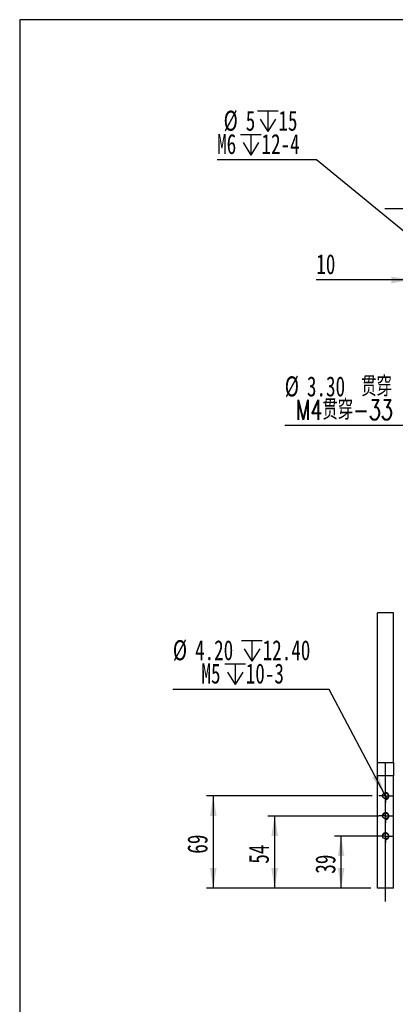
# Model space of a CAD drawing. Extents: x 20 to 404, y -22 to 279.
# Tile 2 of 11: x 20 to 76, y 131 to 279. Entities that reach past the tile are written whole.
import ezdxf

# ---------------------------------------------------------------- set-up
doc = ezdxf.new("R2010")
doc.units = 0
doc.linetypes.add('SLD-一點鏈線-_中心線_', pattern=[34.29, 30.48, -1.27, 1.27, -1.27])
doc.linetypes.add('SLD-實線', pattern=[0])
doc.layers.get('0').update_dxf_attribs({"linetype": 'CONTINUOUS'})
doc.styles.add('SLDTEXTSTYLE0', font='TXT', dxfattribs={"width": 0.7})
doc.styles.add('SLDTEXTSTYLE1', font='TXT', dxfattribs={"width": 0.7, "bigfont": 'bigfont'})
doc.dimstyles.new('SLDDIMSTYLE5', dxfattribs={"dimtxt": 3, "dimasz": 3, "dimexe": 0, "dimexo": 0.0625, "dimgap": 0.75, "dimtad": 0, "dimtih": 1, "dimtoh": 1, "dimlfac": 5, "dimrnd": 1e-09, "dimzin": 4, "dimdsep": 46, "dimtxsty": 'SLDTEXTSTYLE0', "dimblk1": 'NONE', "dimsah": 1, "dimcen": 0, "dimadec": 0, "dimazin": 0, "dimtfac": 1, "dimtdec": 3, "dimtmove": 0, "dimatfit": 3, "dimldrblk": 'NONE', "dimfxl": 0, "dimtolj": 1, "dimtzin": 12, "dimarcsym": 0})
doc.dimstyles.new('SLDDIMSTYLE6', dxfattribs={"dimtxt": 3, "dimasz": 3, "dimexe": 0, "dimexo": 0.0625, "dimgap": 0.75, "dimtad": 0, "dimtih": 1, "dimtoh": 1, "dimlfac": 5, "dimrnd": 1e-09, "dimzin": 12, "dimdsep": 46, "dimtxsty": 'SLDTEXTSTYLE0', "dimblk1": 'NONE', "dimsah": 1, "dimcen": 0, "dimadec": 0, "dimazin": 0, "dimtfac": 1, "dimtdec": 3, "dimtmove": 0, "dimatfit": 3, "dimldrblk": 'NONE', "dimfxl": 0, "dimtolj": 1, "dimtzin": 12, "dimarcsym": 0})
doc.dimstyles.new('SLDDIMSTYLE8', dxfattribs={"dimtxt": 3, "dimasz": 3, "dimexe": 0, "dimexo": 0.0625, "dimgap": 0.75, "dimtad": 1, "dimlfac": 5, "dimrnd": 1e-09, "dimzin": 12, "dimdsep": 46, "dimtxsty": 'SLDTEXTSTYLE0', "dimsah": 1, "dimcen": 0.09, "dimadec": 0, "dimazin": 0, "dimtfac": 1, "dimtdec": 3, "dimtmove": 0, "dimatfit": 0, "dimfxl": 0, "dimtolj": 1, "dimtzin": 12, "dimarcsym": 0})
doc.dimstyles.new('SLDDIMSTYLE9', dxfattribs={"dimtxt": 3, "dimasz": 3, "dimexe": 0, "dimexo": 0.0625, "dimgap": 0.75, "dimtad": 1, "dimlfac": 5, "dimrnd": 1e-09, "dimzin": 12, "dimdsep": 46, "dimtxsty": 'SLDTEXTSTYLE0', "dimsah": 1, "dimcen": 0.09, "dimadec": 0, "dimazin": 0, "dimtfac": 1, "dimtdec": 3, "dimtofl": 0, "dimtmove": 0, "dimatfit": 3, "dimfxl": 0, "dimtolj": 1, "dimtzin": 12, "dimarcsym": 0})

# ---------------------------------------------------------------- blocks, each defined once
blk = doc.blocks.new('_D_65')
at = {"color": 7, "linetype": 'SLD-實線', "transparency": 16777216}
for p, q in [((79.96, 217.76), (59.68, 217.76)), ((103.07, 186.17), (79.96, 217.76)), ((103.46, 185.64), (103.07, 186.17))]:
    blk.add_line(p, q, dxfattribs=at)
blk.add_solid([(103.07, 186.17), (101.7, 188.89), (100.89, 188.29)], dxfattribs=at)
at = {"color": 7, "linetype": 'SLD-實線', "transparency": 16777216, "char_height": 3, "attachment_point": 1}
for s, insert, style in [('%%c', (59.68, 225.11), 'SLDTEXTSTYLE0'), ('3.30', (63, 225.11), 'SLDTEXTSTYLE0'), ('贯\\M+190FA', (71.11, 225.11), 'SLDTEXTSTYLE1'), ('M4贯\\M+190FA-33', (61.34, 221.62), 'SLDTEXTSTYLE1')]:
    blk.add_mtext(s, dxfattribs=dict(at, insert=insert, style=style))
blk = doc.blocks.new('_NONE')
blk = doc.blocks.new('_D_81')
at = {"color": 7, "linetype": 'SLD-實線', "transparency": 16777216}
for p, q in [((73.77, 156.3), (67.12, 156.3)), ((68.12, 148.5), (68.12, 156.3)), ((72.57, 148.5), (67.12, 148.5))]:
    blk.add_line(p, q, dxfattribs=at)
for points in [[(68.12, 156.3), (67.62, 153.3), (68.62, 153.3)], [(68.12, 148.5), (68.62, 151.5), (67.62, 151.5)]]:
    blk.add_solid(points, dxfattribs=at)
at = {"color": 7, "linetype": 'SLD-實線', "transparency": 16777216, "insert": (64.26, 150.66), "char_height": 3, "attachment_point": 1, "rotation": 90, "style": 'SLDTEXTSTYLE0'}
blk.add_mtext('39', dxfattribs=at)
blk = doc.blocks.new('_D_82')
at = {"color": 7, "linetype": 'SLD-實線', "transparency": 16777216}
for p, q in [((73.77, 159.3), (57.17, 159.3)), ((58.17, 159.3), (58.17, 148.5)), ((72.57, 148.5), (57.17, 148.5))]:
    blk.add_line(p, q, dxfattribs=at)
for points in [[(58.17, 159.3), (57.67, 156.3), (58.67, 156.3)], [(58.17, 148.5), (58.67, 151.5), (57.67, 151.5)]]:
    blk.add_solid(points, dxfattribs=at)
at = {"color": 7, "linetype": 'SLD-實線', "transparency": 16777216, "insert": (54.3, 152.16), "char_height": 3, "attachment_point": 1, "rotation": 90, "style": 'SLDTEXTSTYLE0'}
blk.add_mtext('54', dxfattribs=at)
blk = doc.blocks.new('_D_83')
at = {"color": 7, "linetype": 'SLD-實線', "transparency": 16777216}
for p, q in [((72.75, 162.3), (47.98, 162.3)), ((48.98, 162.3), (48.98, 148.5)), ((72.57, 148.5), (47.98, 148.5))]:
    blk.add_line(p, q, dxfattribs=at)
for points in [[(48.98, 162.3), (48.48, 159.3), (49.48, 159.3)], [(48.98, 148.5), (49.48, 151.5), (48.48, 151.5)]]:
    blk.add_solid(points, dxfattribs=at)
at = {"color": 7, "linetype": 'SLD-實線', "transparency": 16777216, "insert": (45.11, 153.66), "char_height": 3, "attachment_point": 1, "rotation": 90, "style": 'SLDTEXTSTYLE0'}
blk.add_mtext('69', dxfattribs=at)
blk = doc.blocks.new('SW_SYMBOL_HOLE_DEPTH')
at = {"color": 0, "linetype": 'SLD-實線'}
for p, q in [((0, 875), (800, 875)), ((400, 875), (400, 75)), ((100, 555), (400, 75)), ((700, 555), (400, 75))]:
    blk.add_line(p, q, dxfattribs=at)
blk = doc.blocks.new('_D_84')
at = {"color": 7, "linetype": 'SLD-實線', "transparency": 16777216}
for p, q in [((66.35, 178.26), (42.93, 178.26)), ((74.58, 162.67), (66.35, 178.26)), ((74.97, 161.93), (74.58, 162.67))]:
    blk.add_line(p, q, dxfattribs=at)
blk.add_solid([(74.58, 162.67), (73.62, 165.56), (72.74, 165.09)], dxfattribs=at)
at = {"color": 7, "linetype": 'SLD-實線', "transparency": 16777216, "xscale": 0.003867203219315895, "yscale": 0.003867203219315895, "zscale": 0.003867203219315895}
for p in [(53.23, 182.19), (50.7, 178.7)]:
    blk.add_blockref('SW_SYMBOL_HOLE_DEPTH', p, dxfattribs=at)
at = {"color": 7, "linetype": 'SLD-實線', "transparency": 16777216, "char_height": 3, "attachment_point": 1, "style": 'SLDTEXTSTYLE0'}
for s, insert in [('%%c', (42.93, 185.62)), ('4.20', (46.25, 185.62)), ('12.40', (56.37, 185.62)), ('M5', (47.21, 182.13)), ('10-3', (53.84, 182.13))]:
    blk.add_mtext(s, dxfattribs=dict(at, insert=insert))
blk = doc.blocks.new('SW_CENTERMARKSYMBOL_29')
at = {"color": 0, "linetype": 'SLD-實線'}
for p, q in [((-0.6, 0), (-1.02, 0)), ((0, 0), (-0.6, 0)), ((0, 0.6), (0, 1.02)), ((0, 0), (0, 0.6)), ((0, 0), (0, -0.6)), ((0, 0), (0.6, 0)), ((0.6, 0), (1.02, 0)), ((0, -0.6), (0, -1.02))]:
    blk.add_line(p, q, dxfattribs=at)
blk = doc.blocks.new('SW_CENTERMARKSYMBOL_30')
at = {"color": 0, "linetype": 'SLD-實線'}
for p, q in [((-0.6, 0), (-1.02, 0)), ((0, 0), (-0.6, 0)), ((0, 0.6), (0, 1.02)), ((0, 0), (0, 0.6)), ((0, 0), (0, -0.6)), ((0, 0), (0.6, 0)), ((0.6, 0), (1.02, 0)), ((0, -0.6), (0, -1.02))]:
    blk.add_line(p, q, dxfattribs=at)
blk = doc.blocks.new('SW_CENTERMARKSYMBOL_31')
at = {"color": 0, "linetype": 'SLD-實線'}
for p, q in [((-0.6, 0), (-1.02, 0)), ((0, 0), (-0.6, 0)), ((0, 0.6), (0, 1.02)), ((0, 0), (0, 0.6)), ((0, 0), (0, -0.6)), ((0, 0), (0.6, 0)), ((0.6, 0), (1.02, 0)), ((0, -0.6), (0, -1.02))]:
    blk.add_line(p, q, dxfattribs=at)
blk = doc.blocks.new('_D_85')
at = {"color": 7, "linetype": 'SLD-實線', "transparency": 16777216}
for p, q in [((78.66, 241.98), (78.66, 238.54)), ((80.66, 243.18), (80.66, 238.54)), ((78.66, 239.54), (64.4, 239.54)), ((78.66, 239.54), (80.66, 239.54)), ((80.66, 239.54), (86.66, 239.54))]:
    blk.add_line(p, q, dxfattribs=at)
for points in [[(78.66, 239.54), (75.66, 240.04), (75.66, 239.04)], [(80.66, 239.54), (83.66, 239.04), (83.66, 240.04)]]:
    blk.add_solid(points, dxfattribs=at)
at = {"color": 7, "linetype": 'SLD-實線', "transparency": 16777216, "insert": (64.4, 243.41), "char_height": 3, "attachment_point": 1, "style": 'SLDTEXTSTYLE0'}
blk.add_mtext('10', dxfattribs=at)
blk = doc.blocks.new('_D_86')
at = {"color": 7, "linetype": 'SLD-實線', "transparency": 16777216}
for p, q in [((80.66, 245.18), (80.66, 251.2)), ((86.66, 245.18), (86.66, 251.2)), ((80.66, 250.2), (74.66, 250.2)), ((80.66, 250.2), (86.66, 250.2)), ((86.66, 250.2), (92.66, 250.2))]:
    blk.add_line(p, q, dxfattribs=at)
for points in [[(80.66, 250.2), (77.66, 250.7), (77.66, 249.7)], [(86.66, 250.2), (89.66, 249.7), (89.66, 250.7)]]:
    blk.add_solid(points, dxfattribs=at)
at = {"color": 7, "linetype": 'SLD-實線', "transparency": 16777216, "insert": (81.92, 254.07), "char_height": 3, "attachment_point": 1, "style": 'SLDTEXTSTYLE0'}
blk.add_mtext('30', dxfattribs=at)
blk = doc.blocks.new('_D_89')
at = {"color": 7, "linetype": 'SLD-實線', "transparency": 16777216}
for p, q in [((64.43, 257.52), (49.56, 257.52)), ((80.28, 244.5), (64.43, 257.52)), ((81.05, 243.86), (80.28, 244.5))]:
    blk.add_line(p, q, dxfattribs=at)
blk.add_solid([(80.28, 244.5), (78.28, 246.79), (77.64, 246.02)], dxfattribs=at)
at = {"color": 7, "linetype": 'SLD-實線', "transparency": 16777216, "xscale": 0.003867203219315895, "yscale": 0.003867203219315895, "zscale": 0.003867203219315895}
for p in [(55.59, 261.45), (53.06, 257.95)]:
    blk.add_blockref('SW_SYMBOL_HOLE_DEPTH', p, dxfattribs=at)
at = {"color": 7, "linetype": 'SLD-實線', "transparency": 16777216, "char_height": 3, "attachment_point": 1, "style": 'SLDTEXTSTYLE0'}
for s, insert in [('%%c', (50.53, 264.88)), ('5', (53.84, 264.88)), ('15', (58.73, 264.88)), ('M6', (49.56, 261.39)), ('12-4', (56.2, 261.39))]:
    blk.add_mtext(s, dxfattribs=dict(at, insert=insert))

msp = doc.modelspace()

# ---------------------------------------------------------------- linework, layer by layer
at = {"color": 144, "linetype": 'SLD-實線'}
for p, q in [((400, 278.5), (20, 278.5)), ((20, 278.5), (20, 18.5))]:
    msp.add_line(p, q, dxfattribs=at)
at = {"color": 7, "linetype": 'SLD-實線'}
for p, q in [((75.9743, 189.7023), (73.5743, 189.7023)), ((73.5743, 167.3023), (73.5743, 189.7023)), ((75.9743, 167.3023), (75.9743, 189.7023)), ((73.5743, 165.3023), (73.5743, 167.3023)), ((75.9743, 167.3023), (75.9743, 165.3023)), ((73.5743, 148.5023), (73.5743, 165.3023)), ((75.9743, 165.3023), (73.5743, 165.3023)), ((75.9743, 148.5023), (75.9743, 165.3023)), ((75.9743, 148.5023), (73.5743, 148.5023))]:
    msp.add_line(p, q, dxfattribs=at)
at = {"color": 8, "linetype": 'SLD-實線'}
msp.add_line((73.5743, 167.3023), (75.9743, 167.3023), dxfattribs=at)
at = {"color": 7, "linetype": 'SLD-一點鏈線-_中心線_'}
msp.add_line((74.7743, 146.5023), (74.7743, 167.3023), dxfattribs=at)
at = {"color": 7, "linetype": 'SLD-實線'}
for centre in [(74.7743, 162.3023), (74.7743, 159.3023), (74.7743, 156.3023)]:
    msp.add_circle(centre, 0.42, dxfattribs=at)
for centre in [(74.7743, 162.3023), (74.7743, 159.3023), (74.7743, 156.3023)]:
    msp.add_arc(centre, 0.5, 255, 195, dxfattribs=at)

# ---------------------------------------------------------------- block references
for name, p in [('SW_CENTERMARKSYMBOL_29', (74.7743, 162.3023)), ('SW_CENTERMARKSYMBOL_30', (74.7743, 159.3023)), ('SW_CENTERMARKSYMBOL_31', (74.7743, 156.3023))]:
    msp.add_blockref(name, p, dxfattribs=at)

# ---------------------------------------------------------------- dimensions: what is measured, and where the dimension line sits
for p1, p2, text, dimstyle, picture, middle in [((81.049, 243.8624), (80.2765, 244.4974), '<>{\\fGDT;x}15\\PM6{\\fGDT;x}12-4', 'SLDDIMSTYLE6', '_D_89', (56.3737, 261.0128)), ((103.4575, 185.6359), (103.0679, 186.1686), '<> 贯穿\\PM4贯穿-33', 'SLDDIMSTYLE5', '_D_65', (69.1994, 221.2467)), ((74.9703, 161.9308), (74.5783, 162.6737), '<>{\\fGDT;x}12.40\\PM5{\\fGDT;x}10-3', 'SLDDIMSTYLE5', '_D_84', (54.0176, 181.7564))]:
    dim = msp.add_diameter_dim_2p(p1=p1, p2=p2, text=text, dimstyle=dimstyle, dxfattribs=at)
    dim.commit()
    dim.dimension.update_dxf_attribs({"geometry": picture, "text_midpoint": middle, "dimtype": 163})
for base, p1, p2, picture, middle in [((86.6627, 250.2046), (80.6627, 244.1799), (86.6627, 244.1799), '_D_86', (83.6627, 250.2046)), ((80.6627, 239.5426), (78.6627, 242.9799), (80.6627, 244.1799), '_D_85', (66.1476, 239.5426))]:
    dim = msp.add_linear_dim(base=base, p1=p1, p2=p2, dimstyle='SLDDIMSTYLE8', dxfattribs=at)
    dim.commit()
    dim.dimension.update_dxf_attribs({"geometry": picture, "text_midpoint": middle, "dimtype": 160})
for base, p1, p2, picture, middle in [((48.9797, 148.5023), (73.7543, 162.3023), (73.5743, 148.5023), '_D_83', (48.9797, 155.4023)), ((58.1718, 148.5023), (74.7743, 159.3023), (73.5743, 148.5023), '_D_82', (58.1718, 153.9023)), ((68.1235, 156.3023), (73.5743, 148.5023), (74.7743, 156.3023), '_D_81', (68.1235, 152.4023))]:
    dim = msp.add_linear_dim(base=base, p1=p1, p2=p2, angle=90, dimstyle='SLDDIMSTYLE9', dxfattribs=at)
    dim.commit()
    dim.dimension.update_dxf_attribs({"geometry": picture, "text_midpoint": middle, "dimtype": 160})

doc.saveas('drawing.dxf')
